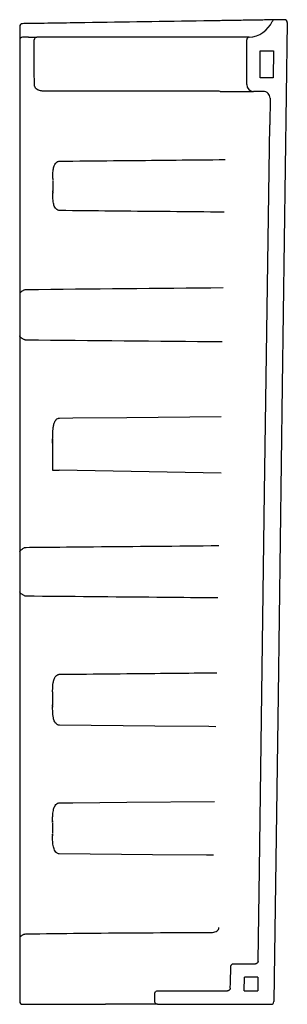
# Model space of a CAD drawing. Header units: millimetres. Extents: x 3747.157 to 3747.355, y 2230.938 to 2231.666.
import ezdxf

# ---------------------------------------------------------------- set-up
doc = ezdxf.new("R2010")
doc.units = ezdxf.units.MM
doc.layers.add('SANINDUSA', color=3, linetype='Continuous')

msp = doc.modelspace()

# ---------------------------------------------------------------- linework, layer by layer
at = {"layer": 'SANINDUSA'}
for p, q in [((3747.35256, 2231.66602), (3747.34524, 2231.66591)), ((3747.15658, 2231.66108), (3747.15658, 2231.65107)), ((3747.15658, 2231.65105), (3747.15658, 2231.46327)), ((3747.16322, 2231.65305), (3747.15858, 2231.65305)), ((3747.29151, 2231.65305), (3747.17604, 2231.65305)), ((3747.32525, 2231.65305), (3747.29151, 2231.65305)), ((3747.32457, 2231.61805), (3747.32457, 2231.65109)), ((3747.32645, 2231.65309), (3747.32618, 2231.65308)), ((3747.33457, 2231.64305), (3747.3443, 2231.64305)), ((3747.33457, 2231.62305), (3747.33457, 2231.64305)), ((3747.3443, 2231.64305), (3747.34402, 2231.62305)), ((3747.34402, 2231.62305), (3747.33457, 2231.62305)), ((3747.29161, 2231.61319), (3747.17611, 2231.61319)), ((3747.30484, 2231.61305), (3747.3041, 2231.61306)), ((3747.30484, 2231.61305), (3747.32957, 2231.61305)), ((3747.33682, 2231.61305), (3747.32957, 2231.61305)), ((3747.34182, 2231.60798), (3747.34155, 2231.58841)), ((3747.34155, 2231.58841), (3747.34154, 2231.58835)), ((3747.34154, 2231.58826), (3747.34154, 2231.58835)), ((3747.181, 2231.53822), (3747.18099, 2231.53939)), ((3747.15658, 2231.46327), (3747.15658, 2231.43236)), ((3747.15658, 2231.43236), (3747.15658, 2231.27253)), ((3747.30559, 2231.33087), (3747.1857, 2231.33297)), ((3747.15658, 2231.27253), (3747.15658, 2231.24311)), ((3747.15658, 2231.24311), (3747.15658, 2230.98688)), ((3747.18093, 2231.16898), (3747.18092, 2231.16745)), ((3747.18092, 2231.1582), (3747.18091, 2231.1594)), ((3747.18091, 2231.07378), (3747.1809, 2231.07243)), ((3747.1809, 2231.07245), (3747.1809, 2231.07343)), ((3747.18087, 2231.06309), (3747.18087, 2231.0639)), ((3747.15658, 2230.98688), (3747.15658, 2230.9723)), ((3747.15658, 2230.9723), (3747.15658, 2230.94005)), ((3747.31488, 2230.96805), (3747.33098, 2230.96805)), ((3747.32268, 2230.94805), (3747.32281, 2230.95805)), ((3747.33285, 2230.95805), (3747.32281, 2230.95805)), ((3747.33285, 2230.95805), (3747.33271, 2230.94805)), ((3747.25658, 2230.94005), (3747.25658, 2230.94605)), ((3747.25858, 2230.94805), (3747.31032, 2230.94805)), ((3747.32268, 2230.94805), (3747.33271, 2230.94805)), ((3747.15858, 2230.93805), (3747.16147, 2230.93805)), ((3747.16147, 2230.93805), (3747.22016, 2230.93805)), ((3747.25858, 2230.93805), (3747.22016, 2230.93805)), ((3747.25858, 2230.93805), (3747.3426, 2230.93805))]:
    msp.add_line(p, q, dxfattribs=at)
at = {"layer": 'SANINDUSA', "flags": 128}
for points in [[(3747.35459, 2231.664), (3747.35088, 2231.39531), (3747.34773, 2231.16668), (3747.3446, 2230.94003)], [(3747.16742, 2231.61806), (3747.16741, 2231.62806), (3747.16739, 2231.65106)], [(3747.32645, 2231.65309), (3747.32645, 2231.65309)], [(3747.333, 2230.97003), (3747.33394, 2231.03773), (3747.33779, 2231.31643), (3747.34154, 2231.58826)], [(3747.18599, 2231.37144), (3747.19598, 2231.37154), (3747.23592, 2231.37191), (3747.30553, 2231.37255)], [(3747.30161, 2231.14332), (3747.29647, 2231.14337), (3747.25653, 2231.14374), (3747.18594, 2231.1444)], [(3747.18592, 2231.087), (3747.19591, 2231.08709), (3747.23585, 2231.08747), (3747.30082, 2231.08809)], [(3747.30003, 2231.04825), (3747.2949, 2231.0483), (3747.25495, 2231.04867), (3747.18591, 2231.04932)], [(3747.29918, 2230.99123), (3747.30012, 2230.99131), (3747.30102, 2230.99152), (3747.30185, 2230.99186), (3747.30258, 2230.9923), (3747.30317, 2230.99284), (3747.30362, 2230.99345), (3747.3039, 2230.99411), (3747.304, 2230.9948)], [(3747.31231, 2230.94998), (3747.31245, 2230.95393), (3747.31288, 2230.96612)]]:
    msp.add_lwpolyline(points, dxfattribs=at)
at = {"layer": 'SANINDUSA'}
for centre, radius, start, end in [((3747.32525, 2231.67305), 0.02, 273.44114, 335.44833), ((3747.34527, 2231.66391), 0.002, 90.86805, 155.44833), ((3747.35259, 2231.66402), 0.002, 359.20976, 90.86805), ((3747.15858, 2231.66108), 0.002, 90.86805, 180), ((3747.15856, 2231.65107), 0.00199, 89.64148, 180.13381), ((3747.1693, 2231.65114), 0.00191, 92.91665, 182.60375), ((3747.32657, 2231.65109), 0.002, 93.44114, 180), ((3747.32957, 2231.61805), 0.005, 180, 270), ((3747.33682, 2231.60805), 0.005, 359.20976, 90), ((3747.70207, 2231.54305), 0.52108, 179.57156, 180.40292), ((3747.73358, 2231.16313), 0.55268, 179.58842, 180.38606), ((3747.73338, 2231.06805), 0.5525, 179.58292, 180.39146), ((3747.15858, 2230.94005), 0.002, 180, 270), ((3747.3426, 2230.94005), 0.002, 270, 359.20976)]:
    msp.add_arc(centre, radius, start, end, dxfattribs=at)
for centre, major_axis, ratio, start_param, end_param in [((3747.18597, 2231.43624), (0.00026, 1.61332), 0.003095, 1.622379, 1.623157), ((3747.18597, 2231.43624), (0.00026, 1.61332), 0.003095, 1.623157, 1.634797), ((3747.18597, 2231.33297), (0.005, -0.00009), 0.000627, 3.153243, 4.658985)]:
    msp.add_ellipse(centre, major_axis=major_axis, ratio=ratio, start_param=start_param, end_param=end_param, dxfattribs=at)
for points, knots in [([(3747.34526, 2231.66591), (3747.34527, 2231.66591), (3747.34529, 2231.66591), (3747.34459, 2231.6659), (3747.34265, 2231.66587), (3747.33962, 2231.66583), (3747.33563, 2231.66577), (3747.33073, 2231.66569), (3747.32514, 2231.66561), (3747.31892, 2231.66551), (3747.31295, 2231.66542), (3747.30742, 2231.66534), (3747.30091, 2231.66524), (3747.26672, 2231.66472), (3747.2195, 2231.66401), (3747.17554, 2231.66334), (3747.16089, 2231.66312)], [0, 0, 0, 0, 0.0219821, 0.0538408, 0.086621, 0.1184722, 0.1512469, 0.1831027, 0.2158832, 0.2477388, 0.2805217, 0.303665, 0.326856, 0.3733887, 0.7911295, 1, 1, 1, 1]), ([(3747.16322, 2231.65305), (3747.16354, 2231.65305), (3747.16386, 2231.65305), (3747.16448, 2231.65305), (3747.16478, 2231.65305), (3747.16568, 2231.65305), (3747.16626, 2231.65305), (3747.16704, 2231.65305), (3747.16729, 2231.65305), (3747.16776, 2231.65305), (3747.16798, 2231.65305), (3747.1686, 2231.65305), (3747.16894, 2231.65305), (3747.16921, 2231.65305)], [0, 0, 0, 0, 0.125, 0.125, 0.25, 0.25, 0.5, 0.5, 0.625, 0.625, 0.75, 0.75, 1, 1, 1, 1]), ([(3747.17604, 2231.65305), (3747.17532, 2231.65305), (3747.1746, 2231.65305), (3747.17358, 2231.65305), (3747.17325, 2231.65305), (3747.1726, 2231.65305), (3747.17228, 2231.65305), (3747.17138, 2231.65305), (3747.17084, 2231.65305), (3747.17014, 2231.65305), (3747.16992, 2231.65305), (3747.16953, 2231.65305), (3747.16936, 2231.65305), (3747.16921, 2231.65305)], [0, 0, 0, 0, 0.25, 0.25, 0.375, 0.375, 0.5, 0.5, 0.75, 0.75, 0.875, 0.875, 1, 1, 1, 1]), ([(3747.32618, 2231.65308), (3747.32617, 2231.65308), (3747.32607, 2231.65307), (3747.32565, 2231.65306), (3747.32525, 2231.65305)], [0, 0, 0, 0, 0.0689578, 1, 1, 1, 1]), ([(3747.17611, 2231.61319), (3747.17563, 2231.61319), (3747.17517, 2231.61319), (3747.17424, 2231.61323), (3747.17377, 2231.61325), (3747.17286, 2231.61334), (3747.17241, 2231.61339), (3747.17151, 2231.61357), (3747.17106, 2231.61369), (3747.17041, 2231.61393), (3747.1702, 2231.61403), (3747.16979, 2231.61424), (3747.16959, 2231.61436), (3747.16901, 2231.61475), (3747.16866, 2231.61507), (3747.16807, 2231.61581), (3747.16784, 2231.61621), (3747.16759, 2231.61688), (3747.16753, 2231.61711), (3747.16745, 2231.61758), (3747.16742, 2231.61782), (3747.16742, 2231.61806)], [0, 0, 0, 0, 0.125, 0.125, 0.25, 0.25, 0.375, 0.375, 0.5, 0.5, 0.5625, 0.5625, 0.625, 0.625, 0.75, 0.75, 0.875, 0.875, 0.9375, 0.9375, 1, 1, 1, 1]), ([(3747.3041, 2231.61306), (3747.30106, 2231.61311), (3747.29692, 2231.61316), (3747.29272, 2231.61318), (3747.29161, 2231.61319)], [0, 0, 0, 0, 0.734539, 1, 1, 1, 1]), ([(3747.18603, 2231.56141), (3747.18935, 2231.56145), (3747.206, 2231.56161), (3747.24688, 2231.56201), (3747.28444, 2231.56237), (3747.30868, 2231.5626)], [0, 0, 0, 0, 0.08142, 0.407098, 1, 1, 1, 1]), ([(3747.18103, 2231.54872), (3747.18104, 2231.54949), (3747.18106, 2231.55163), (3747.18127, 2231.55471), (3747.18196, 2231.5578), (3747.18307, 2231.55992), (3747.18442, 2231.56105), (3747.18539, 2231.56138), (3747.18588, 2231.56141), (3747.18603, 2231.56141)], [0, 0, 0, 0, 0.154277, 0.429524, 0.628332, 0.800131, 0.903266, 0.971215, 1, 1, 1, 1]), ([(3747.18102, 2231.54872), (3747.18102, 2231.54869), (3747.18101, 2231.54823), (3747.18101, 2231.54775), (3747.181, 2231.54731)], [0, 0, 0, 0, 0.077081, 1, 1, 1, 1]), ([(3747.181, 2231.53902), (3747.181, 2231.53896), (3747.181, 2231.53854), (3747.18101, 2231.53814), (3747.18101, 2231.53779)], [0, 0, 0, 0, 0.148021, 1, 1, 1, 1]), ([(3747.18602, 2231.52489), (3747.18563, 2231.52493), (3747.18517, 2231.52498), (3747.1843, 2231.52537), (3747.18338, 2231.52609), (3747.18222, 2231.52785), (3747.18135, 2231.53082), (3747.18106, 2231.53429), (3747.18104, 2231.5368), (3747.18103, 2231.5378)], [0, 0, 0, 0, 0.075004, 0.089938, 0.18645, 0.300002, 0.504616, 0.802573, 1, 1, 1, 1]), ([(3747.30791, 2231.52373), (3747.3062, 2231.52375), (3747.30449, 2231.52376), (3747.30278, 2231.52378), (3747.28946, 2231.5239), (3747.27615, 2231.52403), (3747.26283, 2231.52415), (3747.23723, 2231.52439), (3747.21162, 2231.52464), (3747.18602, 2231.52489)], [0.0048601, 0.0048601, 0.0048601, 0.0048601, 0.01, 0.01, 0.01, 0.05, 0.05, 0.05, 0.1269221, 0.1269221, 0.1269221, 0.1269221]), ([(3747.15989, 2231.46619), (3747.15965, 2231.46606), (3747.15942, 2231.46593), (3747.15895, 2231.46567), (3747.15873, 2231.46554), (3747.1583, 2231.46528), (3747.1581, 2231.46515), (3747.15774, 2231.4649), (3747.15757, 2231.46477), (3747.15728, 2231.46453), (3747.15716, 2231.46441), (3747.15694, 2231.46417), (3747.15685, 2231.46405), (3747.15671, 2231.46382), (3747.15666, 2231.46371), (3747.15659, 2231.46349), (3747.15658, 2231.46338), (3747.15658, 2231.46327)], [0, 0, 0, 0, 0.125, 0.125, 0.25, 0.25, 0.375, 0.375, 0.5, 0.5, 0.625, 0.625, 0.75, 0.75, 0.875, 0.875, 1, 1, 1, 1]), ([(3747.15989, 2231.46619), (3747.16012, 2231.46631), (3747.16036, 2231.4664), (3747.16085, 2231.46653), (3747.16111, 2231.46656), (3747.16137, 2231.46656)], [0, 0, 0, 0, 0.5, 0.5, 1, 1, 1, 1]), ([(3747.15989, 2231.42949), (3747.15965, 2231.42962), (3747.15942, 2231.42975), (3747.15895, 2231.43001), (3747.15873, 2231.43014), (3747.1583, 2231.43039), (3747.1581, 2231.43052), (3747.15774, 2231.43077), (3747.15757, 2231.43089), (3747.15728, 2231.43114), (3747.15716, 2231.43125), (3747.15694, 2231.43149), (3747.15685, 2231.4316), (3747.15671, 2231.43183), (3747.15666, 2231.43194), (3747.15659, 2231.43215), (3747.15658, 2231.43225), (3747.15658, 2231.43236)], [0, 0, 0, 0, 0.125, 0.125, 0.25, 0.25, 0.375, 0.375, 0.5, 0.5, 0.625, 0.625, 0.75, 0.75, 0.875, 0.875, 1, 1, 1, 1]), ([(3747.16137, 2231.42912), (3747.16111, 2231.42911), (3747.16086, 2231.42915), (3747.16036, 2231.42927), (3747.16012, 2231.42937), (3747.15989, 2231.42949)], [0, 0, 0, 0, 0.5, 0.5, 1, 1, 1, 1]), ([(3747.18097, 2231.35305), (3747.18097, 2231.35479), (3747.18097, 2231.35651), (3747.18102, 2231.35907), (3747.18104, 2231.35992), (3747.18111, 2231.36161), (3747.18117, 2231.36245), (3747.18129, 2231.36371), (3747.18134, 2231.36413), (3747.18146, 2231.36497), (3747.18153, 2231.36539), (3747.18178, 2231.36663), (3747.182, 2231.36744), (3747.18248, 2231.36862), (3747.18267, 2231.369), (3747.18301, 2231.36954), (3747.18313, 2231.36972), (3747.18339, 2231.37006), (3747.18353, 2231.37022), (3747.18398, 2231.37068), (3747.18433, 2231.37095), (3747.18492, 2231.37123), (3747.18512, 2231.37131), (3747.18555, 2231.37141), (3747.18577, 2231.37144), (3747.18599, 2231.37144)], [0, 0, 0, 0, 0.25, 0.25, 0.375, 0.375, 0.5, 0.5, 0.5625, 0.5625, 0.625, 0.625, 0.75, 0.75, 0.8125, 0.8125, 0.84375, 0.84375, 0.875, 0.875, 0.9375, 0.9375, 0.96875, 0.96875, 1, 1, 1, 1]), ([(3747.18098, 2231.35595), (3747.18098, 2231.35587), (3747.18097, 2231.355), (3747.18097, 2231.35399), (3747.18097, 2231.35307), (3747.18097, 2231.35295)], [0, 0, 0, 0, 0.084774, 0.884313, 1, 1, 1, 1]), ([(3747.15658, 2231.27253), (3747.15658, 2231.27253), (3747.15658, 2231.27279), (3747.15676, 2231.27328), (3747.15752, 2231.27404), (3747.15837, 2231.27461), (3747.15917, 2231.27509), (3747.1596, 2231.27533), (3747.15989, 2231.2755)], [0, 0, 0, 0, 0.004434, 0.297691, 0.541612, 0.767702, 0.840996, 1, 1, 1, 1]), ([(3747.15989, 2231.2755), (3747.16012, 2231.27563), (3747.16035, 2231.27573), (3747.16085, 2231.27586), (3747.16111, 2231.2759), (3747.16137, 2231.2759)], [0, 0, 0, 0, 0.5, 0.5, 1, 1, 1, 1]), ([(3747.16137, 2231.2759), (3747.1647, 2231.27593), (3747.18134, 2231.27609), (3747.22887, 2231.27653), (3747.27307, 2231.27693), (3747.30395, 2231.27722)], [0, 0, 0, 0, 0.070037, 0.350187, 1, 1, 1, 1]), ([(3747.15989, 2231.24019), (3747.1596, 2231.24035), (3747.15917, 2231.2406), (3747.15837, 2231.24108), (3747.15752, 2231.24164), (3747.15676, 2231.24238), (3747.15658, 2231.24286), (3747.15658, 2231.24311), (3747.15658, 2231.24311)], [0, 0, 0, 0, 0.159003, 0.232298, 0.458389, 0.702308, 0.995567, 1, 1, 1, 1]), ([(3747.16137, 2231.23979), (3747.16111, 2231.23979), (3747.16085, 2231.23982), (3747.16036, 2231.23996), (3747.16012, 2231.24006), (3747.15989, 2231.24019)], [0, 0, 0, 0, 0.5, 0.5, 1, 1, 1, 1]), ([(3747.30319, 2231.23851), (3747.30148, 2231.23852), (3747.28645, 2231.23866), (3747.23918, 2231.23908), (3747.19361, 2231.23949), (3747.16137, 2231.23979)], [0, 0, 0, 0, 0.036252, 0.317895, 1, 1, 1, 1]), ([(3747.18095, 2231.16898), (3747.18096, 2231.16978), (3747.18098, 2231.17203), (3747.1812, 2231.17521), (3747.18189, 2231.17836), (3747.18297, 2231.18049), (3747.18428, 2231.18165), (3747.18527, 2231.18202), (3747.18577, 2231.18205), (3747.18594, 2231.18206)], [0, 0, 0, 0, 0.1568539, 0.4391432, 0.6325195, 0.8003368, 0.901901, 0.9670018, 1, 1, 1, 1]), ([(3747.18594, 2231.18206), (3747.18927, 2231.18209), (3747.1926, 2231.18213), (3747.19593, 2231.18216), (3747.20925, 2231.18229), (3747.22256, 2231.18241), (3747.23588, 2231.18254), (3747.25805, 2231.18275), (3747.28022, 2231.18296), (3747.30239, 2231.18317)], [0, 0, 0, 0, 0.01, 0.01, 0.01, 0.05, 0.05, 0.05, 0.1166073, 0.1166073, 0.1166073, 0.1166073]), ([(3747.18092, 2231.15904), (3747.18092, 2231.159), (3747.18092, 2231.15856), (3747.18092, 2231.15813), (3747.18093, 2231.15774)], [0, 0, 0, 0, 0.073325, 1, 1, 1, 1]), ([(3747.18594, 2231.1444), (3747.18556, 2231.14444), (3747.1851, 2231.1445), (3747.18424, 2231.14489), (3747.18332, 2231.14561), (3747.18216, 2231.14739), (3747.18128, 2231.15045), (3747.18098, 2231.15406), (3747.18096, 2231.15669), (3747.18095, 2231.15774)], [0, 0, 0, 0, 0.072097, 0.086833, 0.180409, 0.291067, 0.49385, 0.798036, 1, 1, 1, 1]), ([(3747.18092, 2231.07378), (3747.18094, 2231.07491), (3747.18097, 2231.0775), (3747.18129, 2231.08107), (3747.18215, 2231.08402), (3747.18331, 2231.08579), (3747.18442, 2231.08667), (3747.18534, 2231.08697), (3747.1858, 2231.08699), (3747.18592, 2231.087)], [0, 0, 0, 0, 0.2179647, 0.5033227, 0.7071451, 0.8184128, 0.9125151, 0.9763137, 1, 1, 1, 1]), ([(3747.18089, 2231.06391), (3747.18089, 2231.0639), (3747.1809, 2231.06346), (3747.1809, 2231.06304), (3747.18091, 2231.06263)], [0, 0, 0, 0, 0.028463, 1, 1, 1, 1]), ([(3747.18591, 2231.04932), (3747.18557, 2231.04936), (3747.18475, 2231.04945), (3747.18395, 2231.05), (3747.18306, 2231.05087), (3747.18233, 2231.05204), (3747.18172, 2231.05375), (3747.18119, 2231.05618), (3747.18095, 2231.05914), (3747.18093, 2231.06157), (3747.18093, 2231.06263)], [0, 0, 0, 0, 0.06639, 0.154914, 0.178848, 0.30614, 0.418635, 0.533485, 0.795025, 1, 1, 1, 1]), ([(3747.15989, 2230.98982), (3747.15963, 2230.9897), (3747.15937, 2230.98958), (3747.15887, 2230.98933), (3747.15863, 2230.9892), (3747.15819, 2230.98895), (3747.158, 2230.98882), (3747.15764, 2230.98856), (3747.15748, 2230.98844), (3747.15707, 2230.98806), (3747.15687, 2230.98781), (3747.15669, 2230.98745), (3747.15665, 2230.98734), (3747.15659, 2230.98711), (3747.15658, 2230.98699), (3747.15658, 2230.98688)], [0, 0, 0, 0, 0.125, 0.125, 0.25, 0.25, 0.375, 0.375, 0.5, 0.5, 0.75, 0.75, 0.875, 0.875, 1, 1, 1, 1]), ([(3747.15989, 2230.98982), (3747.16027, 2230.98996), (3747.16076, 2230.99013), (3747.16128, 2230.99014), (3747.1614, 2230.99014)], [0, 0, 0, 0, 0.767145, 1, 1, 1, 1]), ([(3747.1614, 2230.99014), (3747.16473, 2230.99019), (3747.18138, 2230.99039), (3747.2273, 2230.99088), (3747.2699, 2230.99109), (3747.29918, 2230.99123)], [0, 0, 0, 0, 0.072501, 0.362503, 1, 1, 1, 1]), ([(3747.31288, 2230.96612), (3747.31289, 2230.96622), (3747.31291, 2230.96653), (3747.3131, 2230.96705), (3747.31353, 2230.96758), (3747.31411, 2230.96794), (3747.31459, 2230.96805), (3747.31485, 2230.96805), (3747.31488, 2230.96805)], [0, 0, 0, 0, 0.091386, 0.310922, 0.530477, 0.750021, 0.969573, 1, 1, 1, 1]), ([(3747.333, 2230.97003), (3747.33298, 2230.9698), (3747.33293, 2230.96936), (3747.33258, 2230.96877), (3747.33206, 2230.96832), (3747.3315, 2230.96809), (3747.33113, 2230.96806), (3747.33098, 2230.96805)], [0, 0, 0, 0, 0.213583, 0.427159, 0.641756, 0.858596, 1, 1, 1, 1]), ([(3747.25658, 2230.94605), (3747.25658, 2230.94607), (3747.25658, 2230.94623), (3747.25663, 2230.94661), (3747.25686, 2230.94716), (3747.25733, 2230.94766), (3747.25792, 2230.94799), (3747.25836, 2230.94803), (3747.25858, 2230.94805)], [0, 0, 0, 0, 0.016729, 0.151064, 0.365729, 0.580382, 0.795036, 1, 1, 1, 1]), ([(3747.31231, 2230.94998), (3747.31229, 2230.94977), (3747.31223, 2230.94934), (3747.31188, 2230.94875), (3747.31137, 2230.94831), (3747.31081, 2230.94808), (3747.31045, 2230.94806), (3747.31032, 2230.94805)], [0, 0, 0, 0, 0.207558, 0.427104, 0.646652, 0.866197, 1, 1, 1, 1]), ([(3747.25858, 2230.93805), (3747.25836, 2230.93807), (3747.25791, 2230.93812), (3747.25739, 2230.93841), (3747.25697, 2230.93882), (3747.25667, 2230.93934), (3747.25658, 2230.9398), (3747.25658, 2230.94004), (3747.25658, 2230.94005)], [0, 0, 0, 0, 0.209524, 0.424199, 0.558553, 0.773231, 0.987901, 1, 1, 1, 1])]:
    msp.add_open_spline(points, degree=3, knots=knots, dxfattribs=at)
for points in [[(3747.16089, 2231.66312), (3747.16015, 2231.66311), (3747.15937, 2231.6631), (3747.15855, 2231.66308)], [(3747.16137, 2231.46656), (3747.20995, 2231.46704), (3747.25853, 2231.4675), (3747.30711, 2231.46796)], [(3747.30632, 2231.42775), (3747.25801, 2231.4282), (3747.20969, 2231.42865), (3747.16137, 2231.42912)]]:
    msp.add_open_spline(points, degree=3, dxfattribs=at)

doc.saveas('drawing.dxf')
